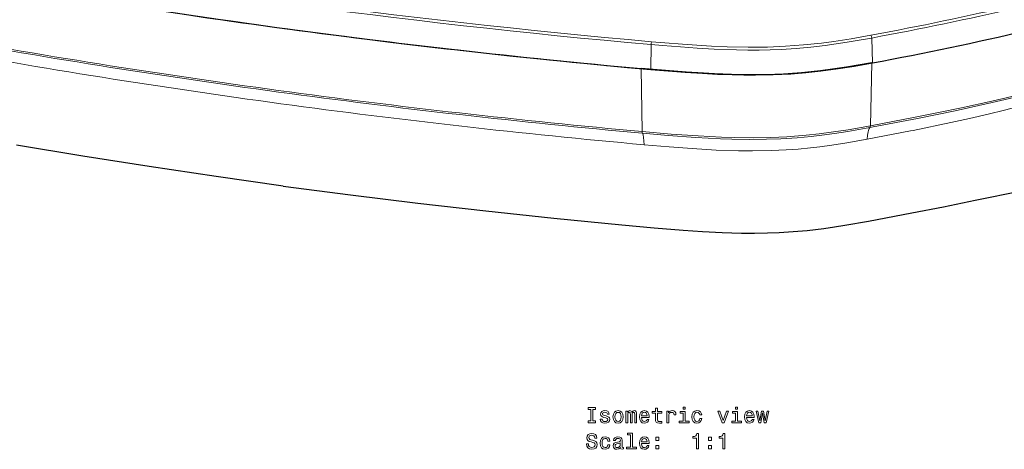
# Model space of a CAD drawing. Extents: x -26 to 514, y -3 to 930.
# Tile 2 of 9: x 113 to 341, y -3 to 97. Entities that reach past the tile are written whole.
import ezdxf

# ---------------------------------------------------------------- set-up
doc = ezdxf.new("R2010")
doc.units = 0

msp = doc.modelspace()

# ---------------------------------------------------------------- linework, layer by layer
at = {"color": 7, "lineweight": 15}
for p, q in [((310.030151, 92.548187), (310.199463, 86.806793)), ((259.051331, 91.025604), (258.997375, 85.274078)), ((309.731537, 72.226685), (310.072479, 86.783173)), ((256.974701, 70.914307), (256.695862, 85.482941))]:
    msp.add_line(p, q, dxfattribs=at)
for points in [[(259.051331, 91.025604), (261.683411, 90.802094), (265.828461, 90.477753), (269.696503, 90.214294), (273.582275, 89.998077), (278.782471, 89.808502), (281.38205, 89.767609), (283.976685, 89.769562), (286.561432, 89.818909), (289.137146, 89.919159), (292.545044, 90.134033), (295.935089, 90.44101), (299.309509, 90.834137), (301.827209, 91.178986), (304.342102, 91.562439), (307.624695, 92.113434), (310.030243, 92.548187)], [(259.133392, 91.683136), (262.207947, 91.423279), (266.292877, 91.107513), (269.630585, 90.881378), (272.981842, 90.690155), (276.606689, 90.5336), (281.438995, 90.428314), (285.929901, 90.463593), (290.130127, 90.634552), (294.296021, 90.945984), (298.433228, 91.391968), (301.245361, 91.765747), (305.28299, 92.388214), (309.869263, 93.194641)], [(309.000549, 69.117828), (319.025269, 71.053284), (319.661835, 71.181427), (328.329193, 72.997955), (332.647339, 73.960297), (336.953674, 74.965698), (340.756104, 75.897034), (344.550354, 76.872864), (347.843018, 77.762115), (351.128113, 78.693298), (355.824524, 80.110718), (360.37915, 81.596436), (364.890381, 83.193604), (368.956146, 84.757477), (372.210602, 86.106659), (375.420441, 87.530304), (378.059692, 88.757172), (379.321777, 89.314514), (379.745789, 89.475586)], [(379.754791, 89.670502), (374.272278, 87.749298), (370.817291, 86.593445), (365.601624, 84.93573), (362.185974, 83.904694), (358.753021, 82.909576), (351.847168, 81.023804), (344.902527, 79.267303), (337.919922, 77.622406), (329.313934, 75.733276), (320.636414, 73.952271), (310.37384, 71.974579), (309.639832, 71.838013)], [(379.756104, 89.698334), (376.5224, 88.59436), (370.697052, 86.705994), (365.416748, 85.089111), (358.584534, 83.126892), (351.695679, 81.287415), (344.768219, 79.564117), (337.794617, 77.94104), (330.77301, 76.402832), (325.46283, 75.293579), (320.125061, 74.218903), (309.731537, 72.226685)], [(309.731537, 72.226685), (304.624451, 71.335022), (301.223419, 70.814636), (297.909119, 70.377838), (294.917053, 70.052124), (290.392395, 69.694336), (286.706177, 69.527435), (282.697937, 69.46521), (278.352081, 69.520844), (275.330322, 69.622131), (269.94342, 69.902039), (263.684235, 70.344757), (256.974701, 70.914307)], [(309.639252, 71.837921), (304.506897, 70.942291), (301.44455, 70.471344), (298.467041, 70.069641), (296.059601, 69.790924), (292.807159, 69.485962), (289.048431, 69.240997), (285.72113, 69.121094), (281.737122, 69.087189), (277.726868, 69.158234), (275.04776, 69.254425), (269.340271, 69.561127), (262.970917, 70.023407), (257.027252, 70.532013)], [(309.000549, 69.117828), (304.303101, 68.293945), (300.846893, 67.759735), (298.011902, 67.378296), (295.876221, 67.129547), (293.068787, 66.857941), (290.254028, 66.651367), (286.854858, 66.492615), (282.460754, 66.424316), (279.248871, 66.460938), (274.049072, 66.643707), (268.510742, 66.964752), (263.180573, 67.360474), (257.385406, 67.856873)]]:
    msp.add_lwpolyline(points, dxfattribs=at)
at = {"color": 7, "lineweight": 30}
for points in [[(310.073425, 86.823212), (306.89151, 86.253754), (304.200531, 85.807892), (301.490082, 85.39856), (298.224945, 84.966858), (293.81778, 84.50647), (289.666199, 84.21228), (285.639557, 84.05957), (281.548584, 84.027161), (277.610413, 84.097656), (273.681732, 84.24884), (269.798676, 84.461487), (267.106598, 84.638214), (259.532806, 85.233124), (256.695862, 85.482941)], [(258.997375, 85.274078), (262.958038, 84.942474), (266.922577, 84.643463), (270.911621, 84.385864), (274.350525, 84.207367), (277.808472, 84.079163), (280.481415, 84.022491), (283.149231, 84.009094), (287.23999, 84.084259), (291.317108, 84.287567), (294.812469, 84.568665), (298.271484, 84.940979), (301.705933, 85.395081), (305.975464, 86.06015), (310.199463, 86.806793)], [(173.922531, 58.315704), (158.424423, 60.493347), (142.986404, 62.798157), (127.613724, 65.229401), (112.313766, 67.785858)], [(173.922531, 58.315704), (189.480865, 56.265198), (205.09964, 54.341827), (220.773529, 52.546265), (236.494995, 50.879364), (252.258667, 49.341705), (259.730133, 48.662292), (266.433411, 48.117737), (270.920959, 47.815521), (275.440857, 47.580963), (279.93161, 47.442474), (282.942322, 47.417542), (285.937408, 47.457428), (288.65686, 47.556274), (291.878448, 47.756775), (295.089783, 48.046234), (298.995758, 48.511353), (301.422485, 48.856049), (303.841217, 49.235931), (309.279236, 50.196564), (319.327209, 52.102295), (326.664429, 53.537384), (333.965515, 55.00293), (344.703644, 57.235321)]]:
    msp.add_lwpolyline(points, dxfattribs=at)
at = {"color": 7, "lineweight": 15}
for points in [[(245.082932, 3.975175), (244.437393, 3.975175), (244.437393, 3.551544), (246.192444, 3.551544), (246.192444, 3.975175), (245.546906, 3.975175), (245.546906, 6.627913), (246.192444, 6.627913), (246.192444, 7.051544), (244.437393, 7.051544), (244.437393, 6.627913), (245.082932, 6.627913)], [(260.046173, 5.790737), (260.046173, 4.434109), (260.076447, 3.995348), (260.217651, 3.692755), (260.500061, 3.516242), (260.979187, 3.455723), (261.503662, 3.480939), (261.503662, 3.864224), (261.120392, 3.833965), (260.7724, 3.874311), (260.585815, 4.000391), (260.505127, 4.212207), (260.48999, 4.509758), (260.48999, 5.790737), (261.503662, 5.790737), (261.503662, 6.16898), (260.48999, 6.16898), (260.48999, 6.960766), (260.046173, 6.960766), (260.046173, 6.16898), (259.279602, 6.16898), (259.279602, 5.790737)], [(266.894897, 7.172582), (266.425873, 7.172582), (266.425873, 6.668259), (266.894897, 6.668259)], [(279.038971, 7.172582), (278.569946, 7.172582), (278.569946, 6.668259), (279.038971, 6.668259)], [(248.633362, 5.130075), (248.204681, 5.230939), (247.886963, 5.346933), (247.781052, 5.583965), (247.81131, 5.750391), (247.917221, 5.871429), (248.088699, 5.947077), (248.335815, 5.977337), (248.572845, 5.947077), (248.759445, 5.856299), (248.880478, 5.720132), (248.930908, 5.538576), (249.364624, 5.538576), (249.364624, 5.548662), (249.288986, 5.876472), (249.082214, 6.133677), (248.759445, 6.29506), (248.335815, 6.355579), (247.907135, 6.29506), (247.594452, 6.128633), (247.397766, 5.881516), (247.33725, 5.568835), (247.382645, 5.266242), (247.523849, 5.054426), (247.755844, 4.903129), (248.093735, 4.797221), (248.587967, 4.676184), (248.890564, 4.550103), (248.971252, 4.449239), (249.001511, 4.297942), (248.956131, 4.111342), (248.835083, 3.970132), (248.638397, 3.879354), (248.37616, 3.849095), (248.098785, 3.879354), (247.897049, 3.985262), (247.76088, 4.156732), (247.705414, 4.393763), (247.276733, 4.393763), (247.347336, 3.990305), (247.554108, 3.697798), (247.881927, 3.521285), (248.335815, 3.455723), (248.809875, 3.521285), (249.157852, 3.697798), (249.369675, 3.980218), (249.445328, 4.348374), (249.389847, 4.666098), (249.233505, 4.882957), (248.976303, 5.024167)], [(250.211884, 4.903129), (250.292587, 4.287856), (250.524567, 3.833965), (250.892731, 3.551544), (251.386963, 3.455723), (251.87616, 3.551544), (252.244308, 3.828922), (252.476303, 4.282812), (252.562042, 4.903129), (252.476303, 5.518403), (252.244308, 5.977337), (251.87616, 6.254714), (251.386963, 6.355579), (250.892731, 6.254714), (250.524567, 5.972293), (250.292587, 5.518403)], [(250.665787, 4.908173), (250.711166, 5.362063), (250.852386, 5.689873), (251.07933, 5.891602), (251.386963, 5.962207), (251.68956, 5.891602), (251.916504, 5.694916), (252.057709, 5.362063), (252.108139, 4.908173), (252.057709, 4.449239), (251.916504, 4.116385), (251.68956, 3.914657), (251.386963, 3.849095), (251.07933, 3.914657), (250.852386, 4.116385), (250.711166, 4.449239)], [(253.20253, 3.551544), (253.611023, 3.551544), (253.611023, 5.362063), (253.636246, 5.634398), (253.711884, 5.831083), (253.827881, 5.947077), (253.979187, 5.992466), (254.10022, 5.952121), (254.180908, 5.851256), (254.221252, 5.679786), (254.236389, 5.452841), (254.236389, 3.551544), (254.619675, 3.551544), (254.619675, 5.362063), (254.644882, 5.629354), (254.720535, 5.82604), (254.841568, 5.947077), (254.992874, 5.992466), (255.113907, 5.952121), (255.194595, 5.851256), (255.245026, 5.452841), (255.245026, 3.551544), (255.653534, 3.551544), (255.653534, 5.422582), (255.628311, 5.81091), (255.547623, 6.10846), (255.386246, 6.290017), (255.123993, 6.355579), (254.81636, 6.254714), (254.57933, 5.962207), (254.392731, 6.249671), (254.080048, 6.355579), (253.792587, 6.254714), (253.595901, 5.972293), (253.595901, 6.259758), (253.20253, 6.259758)], [(256.803406, 4.777049), (258.578613, 4.777049), (258.583649, 4.983821), (258.50296, 5.563792), (258.281067, 5.99751), (257.92804, 6.259758), (257.459015, 6.355579), (257.000061, 6.254714), (256.647064, 5.972293), (256.420105, 5.51336), (256.339417, 4.908173), (256.41507, 4.287856), (256.641998, 3.833965), (256.98999, 3.551544), (257.443878, 3.455723), (257.83725, 3.521285), (258.160004, 3.692755), (258.397064, 3.965089), (258.533203, 4.328201), (258.094452, 4.328201), (258.003693, 4.126472), (257.872559, 3.975175), (257.499359, 3.854138), (257.211884, 3.909613), (256.995026, 4.086126), (256.853821, 4.37359), (256.803406, 4.761919)], [(256.803406, 5.150248), (256.858856, 5.49823), (256.995026, 5.755435), (257.201813, 5.911775), (257.474152, 5.96725), (257.741425, 5.911775), (257.948212, 5.755435), (258.07428, 5.49823), (258.119659, 5.150248)], [(262.653534, 3.551544), (263.097351, 3.551544), (263.097351, 5.099815), (263.142731, 5.473014), (263.2789, 5.740305), (263.500793, 5.901689), (263.79834, 5.957164), (264.020264, 5.921861), (264.186676, 5.820997), (264.287537, 5.649527), (264.322845, 5.417539), (264.771698, 5.417539), (264.711182, 5.82604), (264.544739, 6.118547), (264.267365, 6.29506), (263.88913, 6.355579), (263.631927, 6.315233), (263.410034, 6.214368), (263.213318, 6.042899), (263.057007, 5.81091), (263.057007, 6.259758), (262.653534, 6.259758)], [(266.879761, 3.924743), (266.879761, 6.16898), (265.73999, 6.16898), (265.73999, 5.790737), (266.435944, 5.790737), (266.435944, 3.924743), (265.528168, 3.924743), (265.528168, 3.551544), (267.797638, 3.551544), (267.797638, 3.924743)], [(270.283936, 5.362063), (270.722687, 5.362063), (270.631927, 5.765521), (270.41507, 6.083244), (270.077179, 6.27993), (269.638397, 6.355579), (269.154266, 6.254714), (268.786102, 5.972293), (268.554108, 5.51336), (268.473419, 4.898086), (268.549072, 4.287856), (268.776001, 3.833965), (269.134094, 3.551544), (269.623291, 3.455723), (270.057007, 3.531371), (270.394897, 3.743187), (270.626892, 4.07604), (270.727753, 4.519844), (270.304108, 4.519844), (270.228455, 4.237423), (270.08725, 4.025608), (269.885529, 3.894484), (269.638397, 3.854138), (269.33078, 3.9197), (269.108856, 4.121429), (268.972687, 4.449239), (268.927307, 4.913216), (268.972687, 5.367106), (269.113922, 5.694916), (269.340851, 5.896645), (269.638397, 5.96725), (269.900665, 5.921861), (270.097351, 5.805867), (270.228455, 5.614224)], [(275.443146, 3.551544), (275.91217, 3.551544), (276.900635, 6.259758), (276.441711, 6.259758), (275.680176, 4.07604), (274.903534, 6.259758), (274.439545, 6.259758)], [(279.023865, 3.924743), (279.023865, 6.16898), (277.884094, 6.16898), (277.884094, 5.790737), (278.580048, 5.790737), (278.580048, 3.924743), (277.672272, 3.924743), (277.672272, 3.551544), (279.941711, 3.551544), (279.941711, 3.924743)], [(281.091583, 4.777049), (282.866791, 4.777049), (282.871826, 4.983821), (282.791138, 5.563792), (282.569244, 5.99751), (282.216217, 6.259758), (281.747192, 6.355579), (281.288269, 6.254714), (280.935242, 5.972293), (280.708282, 5.51336), (280.627594, 4.908173), (280.703247, 4.287856), (280.930176, 3.833965), (281.278168, 3.551544), (281.732056, 3.455723), (282.125427, 3.521285), (282.448212, 3.692755), (282.685242, 3.965089), (282.821411, 4.328201), (282.382629, 4.328201), (282.29187, 4.126472), (282.160736, 3.975175), (281.787537, 3.854138), (281.500061, 3.909613), (281.283203, 4.086126), (281.141998, 4.37359), (281.091583, 4.761919)], [(281.091583, 5.150248), (281.147034, 5.49823), (281.283203, 5.755435), (281.48999, 5.911775), (281.762329, 5.96725), (282.029602, 5.911775), (282.236389, 5.755435), (282.362457, 5.49823), (282.407837, 5.150248)], [(284.379761, 3.551544), (284.783203, 5.851256), (285.186676, 3.551544), (285.610291, 3.551544), (286.276001, 6.259758), (285.847351, 6.259758), (285.398499, 3.960046), (285.000061, 6.259758), (284.56131, 6.259758), (284.162903, 3.960046), (283.71405, 6.259758), (283.290405, 6.259758), (283.956116, 3.551544)], [(244.518082, -1.340387), (244.059158, -1.340387), (244.160019, -1.874969), (244.412186, -2.268341), (244.800507, -2.505373), (245.324997, -2.591107), (245.844452, -2.510416), (246.232788, -2.288514), (246.479904, -1.940531), (246.570679, -1.481597), (246.495026, -1.068053), (246.283218, -0.800761), (245.940277, -0.624249), (245.481339, -0.493124), (245.087967, -0.397303), (244.830765, -0.286352), (244.684509, -0.124969), (244.63913, 0.127192), (244.684509, 0.354138), (244.815643, 0.525607), (245.017365, 0.641602), (245.294739, 0.681947), (245.577164, 0.631515), (245.799072, 0.495348), (245.945328, 0.268403), (246.01593, -0.039234), (246.474854, -0.039234), (246.474854, -0.029148), (246.394165, 0.444916), (246.157135, 0.797942), (245.783936, 1.019844), (245.279617, 1.095492), (244.825729, 1.019844), (244.472702, 0.808028), (244.245758, 0.480218), (244.165054, 0.056587), (244.230621, -0.321655), (244.422272, -0.578859), (244.724854, -0.750329), (245.138397, -0.881453), (245.546906, -0.997447), (245.854538, -1.108398), (246.041138, -1.269782), (246.106705, -1.53203), (246.046188, -1.799321), (245.889847, -2.00105), (245.652817, -2.12713), (245.345169, -2.167476), (245.002243, -2.112001), (244.73999, -1.950617), (244.573563, -1.68837)], [(249.031769, -0.684767), (249.470535, -0.684767), (249.379761, -0.281309), (249.162903, 0.036414), (248.824997, 0.2331), (248.386246, 0.308749), (247.9021, 0.207884), (247.533936, -0.074537), (247.301956, -0.53347), (247.221252, -1.148744), (247.296906, -1.758975), (247.523849, -2.212865), (247.881927, -2.495286), (248.371109, -2.591107), (248.804825, -2.515459), (249.142731, -2.303643), (249.37471, -1.97079), (249.475586, -1.526986), (249.051941, -1.526986), (248.976303, -1.809407), (248.835083, -2.021223), (248.633362, -2.152347), (248.386246, -2.192692), (248.078613, -2.12713), (247.856705, -1.925401), (247.720535, -1.597591), (247.67514, -1.133615), (247.720535, -0.679724), (247.86174, -0.351914), (248.088699, -0.150185), (248.386246, -0.07958), (248.648499, -0.124969), (248.845184, -0.240963), (248.976303, -0.432606)], [(251.951813, -2.14226), (251.951813, -2.15739), (251.97702, -2.32886), (252.052673, -2.449897), (252.370392, -2.545718), (252.617508, -2.505373), (252.617508, -2.162433), (252.511597, -2.177563), (252.370392, -2.112001), (252.345184, -1.910272), (252.345184, -0.508254), (252.284653, -0.150185), (252.108139, 0.101976), (251.800507, 0.253273), (251.366791, 0.308749), (250.943161, 0.24823), (250.630478, 0.07676), (250.433792, -0.190531), (250.368225, -0.543557), (250.368225, -0.573816), (250.766647, -0.573816), (250.801956, -0.362001), (250.912903, -0.210704), (251.094452, -0.119926), (251.351654, -0.084623), (251.598785, -0.109839), (251.775299, -0.185488), (251.881195, -0.316612), (251.916504, -0.498168), (251.896332, -0.709983), (251.815643, -0.815891), (251.613907, -0.866323), (251.235672, -0.906669), (250.801956, -0.997447), (250.494308, -1.158831), (250.312759, -1.410992), (250.257278, -1.784191), (250.307709, -2.117044), (250.46405, -2.364162), (250.716217, -2.520502), (251.064194, -2.575978), (251.533218, -2.47007)], [(254.261597, 0.752553), (254.261597, -2.122087), (253.348785, -2.122087), (253.348785, -2.495286), (255.61319, -2.495286), (255.61319, -2.122087), (254.705414, -2.122087), (254.705414, 1.125751), (253.565643, 1.125751), (253.565643, 0.752553)], [(256.803406, -1.269782), (258.578613, -1.269782), (258.583649, -1.063009), (258.50296, -0.483038), (258.281067, -0.04932), (257.92804, 0.212927), (257.459015, 0.308749), (257.000061, 0.207884), (256.647064, -0.074537), (256.420105, -0.53347), (256.339417, -1.138658), (256.41507, -1.758975), (256.641998, -2.212865), (256.98999, -2.495286), (257.443878, -2.591107), (257.83725, -2.525545), (258.160004, -2.354076), (258.397064, -2.081741), (258.533203, -1.718629), (258.094452, -1.718629), (258.003693, -1.920358), (257.872559, -2.071655), (257.499359, -2.192692), (257.211884, -2.137217), (256.995026, -1.960704), (256.853821, -1.67324), (256.803406, -1.284911)], [(260.147064, -0.538514), (260.843018, -0.538514), (260.843018, 0.212927), (260.147064, 0.212927)], [(269.512329, -2.495286), (269.971252, -2.495286), (269.971252, 1.02993), (269.628326, 1.02993), (269.537537, 0.722293), (269.355988, 0.515521), (269.078613, 0.394484), (268.695312, 0.354138), (268.695312, -0.003932), (269.512329, -0.003932)], [(272.291138, -0.538514), (272.987122, -0.538514), (272.987122, 0.212927), (272.291138, 0.212927)], [(275.584381, -2.495286), (276.043304, -2.495286), (276.043304, 1.02993), (275.700378, 1.02993), (275.609589, 0.722293), (275.42804, 0.515521), (275.150635, 0.394484), (274.767365, 0.354138), (274.767365, -0.003932), (275.584381, -0.003932)], [(251.901367, -1.547159), (251.840851, -1.809407), (251.679474, -2.011136), (251.437393, -2.14226), (251.139847, -2.187649), (250.948196, -2.162433), (250.812042, -2.081741), (250.726303, -1.940531), (250.70108, -1.743845), (250.721252, -1.567332), (250.801956, -1.441251), (251.12471, -1.300041), (251.533218, -1.239522), (251.901367, -1.118485)], [(256.803406, -0.896583), (256.858856, -0.5486), (256.995026, -0.291395), (257.201813, -0.135056), (257.474152, -0.07958), (257.741425, -0.135056), (257.948212, -0.291395), (258.07428, -0.5486), (258.119659, -0.896583)], [(260.147064, -2.495286), (260.843018, -2.495286), (260.843018, -1.743845), (260.147064, -1.743845)], [(272.291138, -2.495286), (272.987122, -2.495286), (272.987122, -1.743845), (272.291138, -1.743845)]]:
    msp.add_lwpolyline(points, close=True, dxfattribs=at)
for centre, major_axis, ratio, start_param, end_param in [((438.05365, 660.982544), (1066.881104, 4.438171), 0.541401, 4.3758017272, 4.5415589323), ((438.052002, 661.373596), (1066.382324, 4.436096), 0.541401, 4.3758017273, 4.5415589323), ((158.025192, 336.446625), (475.040894, 1.976166), 0.541401, 5.0354895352, 5.1851360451), ((158.026825, 336.055573), (475.539673, 1.978241), 0.541401, 5.0354895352, 5.1851360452), ((378.018036, 530.212036), (946.671631, -33.480621), 0.492095, 4.421137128, 4.5113347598), ((397.374847, 565.139038), (986.068359, -22.776733), 0.508976, 4.4076973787, 4.4944985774), ((259.135132, 91.262756), (0.044434, 0.498016), 0.14293, 0.5787967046, 2.0797798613), ((309.871002, 92.774261), (0.091187, -0.491608), 0.266813, 1.044091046, 2.5450742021), ((827.981201, 1350.691406), (1639.821411, 597.037842), 0.697991, 4.0129703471, 4.0662985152), ((391.579834, 524.887085), (946.478271, -25.266388), 0.487187, 4.4921763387, 4.5827044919), ((407.768372, 564.491028), (989.213989, -16.246124), 0.507007, 4.4810026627, 4.5677393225), ((848.125, 1652.280029), (1719.478394, 907.664673), 0.760893, 3.957778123, 4.0059911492), ((257.143921, 71.505707), (-0.089905, -0.995941), 0.144783, 5.361150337, 6.0839474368), ((311.227661, 65.130371), (1.278687, -6.882233), 0.265573, 3.3232502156, 4.04597631), ((309.412445, 72.796143), (0.182404, -0.983215), 0.267005, 0.1817332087, 0.9044585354), ((256.209839, 63.7164), (-0.63208, -6.971405), 0.142875, 2.2196139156, 2.9424118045)]:
    msp.add_ellipse(centre, major_axis=major_axis, ratio=ratio, start_param=start_param, end_param=end_param, dxfattribs=at)
at = {"color": 7, "lineweight": 30}
for centre, major_axis, ratio, start_param, end_param in [((438.076538, 655.475708), (1067.339111, 4.440094), 0.541401, 4.3758017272, 4.5415589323), ((438.009277, 655.476562), (1067.332397, 4.43692), 0.541398, 4.3779325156, 4.458684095), ((158.049728, 330.548706), (475.997681, 1.980133), 0.541401, 5.0354895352, 5.1960669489), ((438.010406, 655.47644), (1067.332642, 4.437714), 0.541397, 4.458682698, 4.5394342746)]:
    msp.add_ellipse(centre, major_axis=major_axis, ratio=ratio, start_param=start_param, end_param=end_param, dxfattribs=at)

doc.saveas('drawing.dxf')
